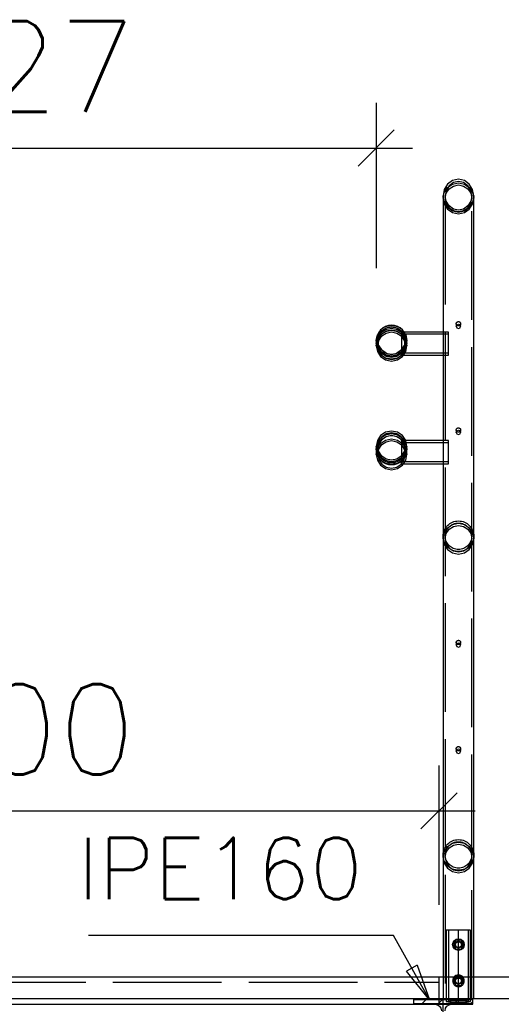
# Paper-space layout '450x700' of a CAD drawing. Header units: millimetres. Extents: x 0 to 420, y 0 to 695.
# Tile 28 of 86: x 34 to 47, y 310 to 337. Entities that reach past the tile are written whole.
import ezdxf

# ---------------------------------------------------------------- set-up
doc = ezdxf.new("R2010")
doc.units = ezdxf.units.MM
doc.linetypes.add('ACAD_ISO02W100', pattern=[15, 12, -3])
doc.linetypes.add('ACAD_ISO04W100', pattern=[30, 24, -3, 0, -3])
doc.layers.get('0').update_dxf_attribs({"linetype": 'CONTINUOUS'})
doc.layers.add('AS_DIM_ON', color=7, linetype='CONTINUOUS')
doc.styles.add('ROMANS', font='romans')
doc.styles.add('Simplex.shx', font='simplex.shx', dxfattribs={"height": 2})

psp = doc.layouts.new('450x700')

# ---------------------------------------------------------------- hatches: boundary and pattern name
h = psp.add_hatch()
h.set_pattern_fill('ANSI31', color=256, scale=0.1, style=0)
h.set_pattern_definition([(45, (37.6835, 326.56202), (-0.2245064, 0.2245064), [])])
h.paths.add_polyline_path([(46.528, 306.834), (45.938, 306.834, -0.414214), (45.758, 307.014), (45.758, 309.558, -0.414214), (45.938, 309.738), (46.528, 309.738), (46.528, 309.886), (44.888, 309.886), (44.888, 309.738), (45.478, 309.738, -0.414214), (45.658, 309.558), (45.658, 307.014, -0.414214), (45.478, 306.834), (44.888, 306.834), (44.888, 306.686), (46.528, 306.686)], flags=0)

# ---------------------------------------------------------------- linework, layer by layer
at = {"linetype": 'Continuous', "ltscale": 0.25}
for p, q in [((46.128, 332.52), (45.966, 332.485)), ((46.291, 332.485), (46.128, 332.52)), ((45.737, 332.236), (45.704, 332.061)), ((45.828, 332.385), (45.737, 332.236)), ((45.966, 332.485), (45.828, 332.385)), ((46.428, 332.385), (46.291, 332.485)), ((46.52, 332.236), (46.428, 332.385)), ((46.552, 332.061), (46.52, 332.236)), ((45.704, 332.061), (45.704, 310.486)), ((46.552, 310.486), (46.552, 332.061)), ((43.856, 327.981), (43.889, 328.143)), ((43.889, 328.143), (43.98, 328.281)), ((43.931, 328.126), (44.013, 328.248)), ((43.931, 328.068), (44.013, 328.191)), ((43.98, 328.281), (44.118, 328.373)), ((44.013, 328.248), (44.136, 328.33)), ((44.013, 328.191), (44.136, 328.273)), ((44.118, 328.373), (44.28, 328.405)), ((44.136, 328.33), (44.28, 328.359)), ((44.136, 328.273), (44.28, 328.302)), ((44.28, 328.405), (44.443, 328.373)), ((44.28, 328.359), (44.425, 328.33)), ((44.28, 328.302), (44.425, 328.273)), ((44.425, 328.33), (44.548, 328.248)), ((44.425, 328.273), (44.548, 328.191)), ((44.443, 328.373), (44.58, 328.281)), ((44.548, 328.248), (44.629, 328.126)), ((44.548, 328.191), (44.554, 328.181)), ((44.554, 328.244), (44.554, 328.208)), ((44.554, 328.208), (44.554, 328.105)), ((44.58, 328.281), (44.672, 328.143)), ((45.704, 328.301), (44.621, 328.301)), ((44.672, 328.143), (44.704, 327.981)), ((43.856, 328.062), (43.856, 327.981)), ((43.856, 327.981), (43.889, 327.819)), ((43.856, 327.981), (43.856, 327.923)), ((43.856, 327.923), (43.889, 327.76)), ((43.902, 327.981), (43.931, 328.126)), ((43.902, 327.981), (43.931, 327.836)), ((43.931, 327.917), (43.91, 328.022)), ((43.916, 327.993), (43.931, 328.068)), ((44.554, 328.105), (44.554, 327.983)), ((44.554, 327.983), (44.554, 327.861)), ((44.629, 328.126), (44.658, 327.981)), ((44.65, 328.022), (44.629, 327.917)), ((44.629, 327.836), (44.658, 327.981)), ((44.672, 327.819), (44.704, 327.981)), ((44.704, 327.981), (44.704, 328.062)), ((43.889, 327.819), (43.98, 327.681)), ((43.889, 327.76), (43.98, 327.622)), ((43.931, 327.836), (44.013, 327.714)), ((43.98, 327.681), (44.118, 327.589)), ((43.98, 327.622), (44.118, 327.53)), ((44.013, 327.714), (44.136, 327.632)), ((44.136, 327.632), (44.28, 327.603)), ((44.28, 327.603), (44.425, 327.632)), ((44.425, 327.632), (44.548, 327.714)), ((44.443, 327.589), (44.58, 327.681)), ((44.443, 327.53), (44.58, 327.622)), ((44.548, 327.714), (44.629, 327.836)), ((44.554, 327.861), (44.554, 327.801)), ((44.556, 327.665), (45.704, 327.665)), ((44.58, 327.681), (44.672, 327.819)), ((44.58, 327.622), (44.609, 327.665)), ((44.118, 327.589), (44.28, 327.557)), ((44.118, 327.53), (44.28, 327.498)), ((44.28, 327.557), (44.443, 327.589)), ((44.28, 327.498), (44.443, 327.53)), ((43.98, 325.443), (43.889, 325.305)), ((44.118, 325.535), (43.98, 325.443)), ((44.136, 325.492), (44.013, 325.41)), ((44.28, 325.567), (44.118, 325.535)), ((44.28, 325.521), (44.136, 325.492)), ((44.28, 325.44), (44.136, 325.411)), ((44.443, 325.535), (44.28, 325.567)), ((44.425, 325.492), (44.28, 325.521)), ((44.425, 325.411), (44.28, 325.44)), ((44.548, 325.41), (44.425, 325.492)), ((44.58, 325.443), (44.443, 325.535)), ((44.672, 325.305), (44.58, 325.443)), ((43.889, 325.305), (43.856, 325.143)), ((43.931, 325.288), (43.902, 325.143)), ((43.931, 325.207), (43.91, 325.102)), ((44.013, 325.41), (43.931, 325.288)), ((44.013, 325.329), (43.931, 325.207)), ((43.931, 325.068), (44.013, 325.191)), ((44.136, 325.411), (44.013, 325.329)), ((44.013, 325.191), (44.136, 325.273)), ((44.136, 325.273), (44.28, 325.302)), ((44.28, 325.302), (44.425, 325.273)), ((44.548, 325.329), (44.425, 325.411)), ((44.425, 325.273), (44.548, 325.191)), ((44.629, 325.288), (44.548, 325.41)), ((44.629, 325.207), (44.548, 325.329)), ((44.548, 325.191), (44.554, 325.181)), ((44.554, 325.277), (44.554, 325.208)), ((44.554, 325.208), (44.554, 325.105)), ((44.658, 325.143), (44.629, 325.288)), ((44.65, 325.102), (44.629, 325.207)), ((44.704, 325.143), (44.672, 325.305)), ((45.704, 325.301), (44.673, 325.301)), ((43.889, 324.981), (43.856, 325.143)), ((43.856, 325.143), (43.856, 325.062)), ((43.889, 324.9), (43.856, 325.062)), ((43.856, 325.062), (43.856, 324.923)), ((43.856, 324.923), (43.889, 324.76)), ((43.98, 324.843), (43.889, 324.981)), ((43.98, 324.762), (43.889, 324.9)), ((43.931, 324.998), (43.902, 325.143)), ((43.924, 325.033), (43.931, 325.068)), ((44.013, 324.876), (43.931, 324.998)), ((44.136, 324.794), (44.013, 324.876)), ((44.548, 324.876), (44.425, 324.794)), ((44.629, 324.998), (44.548, 324.876)), ((44.554, 325.105), (44.554, 324.983)), ((44.554, 324.983), (44.554, 324.884)), ((44.672, 324.981), (44.58, 324.843)), ((44.672, 324.9), (44.58, 324.762)), ((44.658, 325.143), (44.629, 324.998)), ((44.704, 325.143), (44.672, 324.981)), ((44.704, 325.062), (44.672, 324.9)), ((44.704, 325.062), (44.704, 325.143)), ((43.889, 324.76), (43.98, 324.622)), ((44.118, 324.751), (43.98, 324.843)), ((44.118, 324.67), (43.98, 324.762)), ((43.98, 324.622), (44.118, 324.53)), ((44.28, 324.719), (44.118, 324.751)), ((44.28, 324.638), (44.118, 324.67)), ((44.28, 324.765), (44.136, 324.794)), ((44.425, 324.794), (44.28, 324.765)), ((44.443, 324.751), (44.28, 324.719)), ((44.443, 324.67), (44.28, 324.638)), ((44.58, 324.843), (44.443, 324.751)), ((44.58, 324.762), (44.443, 324.67)), ((44.443, 324.53), (44.58, 324.622)), ((44.554, 324.665), (45.704, 324.665)), ((44.58, 324.622), (44.609, 324.665)), ((44.118, 324.53), (44.28, 324.498)), ((44.28, 324.498), (44.443, 324.53)), ((46.056, 311.511), (45.984, 311.386)), ((45.984, 311.386), (46.056, 311.261)), ((46.2, 311.511), (46.056, 311.511)), ((46.272, 311.386), (46.2, 311.511)), ((46.2, 311.261), (46.272, 311.386)), ((46.056, 311.261), (46.2, 311.261)), ((48.698, 310.486), (21.588, 310.486)), ((46.056, 310.511), (46.042, 310.486)), ((46.2, 310.511), (46.056, 310.511)), ((46.214, 310.486), (46.2, 310.511)), ((48.698, 309.886), (22.288, 309.886)), ((22.288, 309.746), (44.888, 309.746)), ((44.888, 309.886), (44.888, 309.738)), ((44.888, 309.738), (45.478, 309.738)), ((45.938, 309.738), (46.528, 309.738)), ((46.528, 309.738), (46.528, 309.886))]:
    psp.add_line(p, q, dxfattribs=at)
at = {"color": 84, "linetype": 'ACAD_ISO02W100', "ltscale": 0.25}
for p, q in [((45.737, 332.156), (45.828, 332.294)), ((45.869, 332.341), (45.79, 332.212)), ((45.79, 332.133), (45.869, 332.252)), ((45.828, 332.294), (45.966, 332.386)), ((45.988, 332.427), (45.869, 332.341)), ((45.869, 332.252), (45.988, 332.332)), ((45.966, 332.386), (46.128, 332.418)), ((46.128, 332.457), (45.988, 332.427)), ((45.988, 332.332), (46.128, 332.36)), ((46.268, 332.427), (46.128, 332.457)), ((46.128, 332.418), (46.291, 332.386)), ((46.128, 332.36), (46.268, 332.332)), ((46.387, 332.341), (46.268, 332.427)), ((46.268, 332.332), (46.387, 332.252)), ((46.291, 332.386), (46.428, 332.294)), ((46.466, 332.212), (46.387, 332.341)), ((46.387, 332.252), (46.466, 332.133)), ((46.428, 332.294), (46.52, 332.156)), ((45.704, 331.993), (45.737, 332.156)), ((45.737, 331.885), (45.704, 332.061)), ((45.704, 331.993), (45.737, 331.83)), ((45.79, 332.212), (45.762, 332.061)), ((45.762, 331.993), (45.79, 332.133)), ((45.79, 331.909), (45.762, 332.061)), ((45.762, 332.061), (45.762, 309.886)), ((45.762, 331.993), (45.79, 331.852)), ((46.494, 332.061), (46.466, 332.212)), ((46.466, 332.133), (46.494, 331.993)), ((46.494, 332.061), (46.466, 331.909)), ((46.466, 331.852), (46.494, 331.993)), ((46.494, 309.886), (46.494, 332.061)), ((46.52, 332.156), (46.552, 331.993)), ((46.552, 332.061), (46.52, 331.885)), ((46.52, 331.83), (46.552, 331.993)), ((45.828, 331.736), (45.737, 331.885)), ((45.737, 331.83), (45.828, 331.692)), ((45.869, 331.78), (45.79, 331.909)), ((45.79, 331.852), (45.869, 331.733)), ((45.966, 331.636), (45.828, 331.736)), ((45.828, 331.692), (45.966, 331.6)), ((45.988, 331.694), (45.869, 331.78)), ((45.869, 331.733), (45.988, 331.654)), ((46.128, 331.664), (45.988, 331.694)), ((46.268, 331.694), (46.128, 331.664)), ((46.387, 331.78), (46.268, 331.694)), ((46.268, 331.654), (46.387, 331.733)), ((46.428, 331.736), (46.291, 331.636)), ((46.291, 331.6), (46.428, 331.692)), ((46.466, 331.909), (46.387, 331.78)), ((46.387, 331.733), (46.466, 331.852)), ((46.52, 331.885), (46.428, 331.736)), ((46.428, 331.692), (46.52, 331.83)), ((46.128, 331.601), (45.966, 331.636)), ((45.966, 331.6), (46.128, 331.567)), ((45.988, 331.654), (46.128, 331.626)), ((46.128, 331.626), (46.268, 331.654)), ((46.291, 331.636), (46.128, 331.601)), ((46.128, 331.567), (46.291, 331.6)), ((44.118, 328.454), (43.98, 328.362)), ((44.136, 328.411), (44.013, 328.329)), ((44.118, 328.454), (44.28, 328.486)), ((44.28, 328.44), (44.136, 328.411)), ((44.28, 328.486), (44.443, 328.454)), ((44.425, 328.411), (44.28, 328.44)), ((44.548, 328.329), (44.425, 328.411)), ((44.58, 328.362), (44.443, 328.454)), ((46.068, 328.529), (46.068, 328.461)), ((46.068, 328.461), (46.086, 328.503)), ((46.068, 328.461), (46.086, 328.418)), ((46.086, 328.503), (46.128, 328.521)), ((46.086, 328.418), (46.128, 328.401)), ((46.128, 328.521), (46.171, 328.503)), ((46.128, 328.401), (46.171, 328.418)), ((46.171, 328.503), (46.188, 328.461)), ((46.171, 328.418), (46.188, 328.461)), ((46.188, 328.461), (46.188, 328.529)), ((43.856, 328.062), (43.889, 328.224)), ((43.98, 328.362), (43.889, 328.224)), ((43.889, 328.086), (43.98, 328.224)), ((43.931, 328.207), (43.902, 328.062)), ((44.013, 328.329), (43.931, 328.207)), ((43.98, 328.224), (44.118, 328.316)), ((44.118, 328.316), (44.28, 328.348)), ((44.28, 328.348), (44.443, 328.316)), ((44.443, 328.316), (44.58, 328.224)), ((44.629, 328.207), (44.548, 328.329)), ((44.621, 328.301), (44.554, 328.301)), ((44.554, 328.301), (44.554, 328.277)), ((44.554, 328.277), (44.554, 328.244)), ((45.856, 328.243), (44.554, 328.243)), ((44.554, 328.181), (44.629, 328.068)), ((44.672, 328.224), (44.58, 328.362)), ((44.58, 328.224), (44.672, 328.086)), ((44.658, 328.062), (44.629, 328.207)), ((44.672, 328.224), (44.704, 328.062)), ((45.856, 328.301), (45.704, 328.301)), ((45.856, 328.277), (45.856, 328.301)), ((45.856, 328.208), (45.856, 328.277)), ((45.856, 328.105), (45.856, 328.208)), ((43.856, 327.923), (43.889, 328.086)), ((43.889, 327.9), (43.856, 328.062)), ((43.98, 327.762), (43.889, 327.9)), ((43.902, 328.062), (43.91, 328.022)), ((43.902, 328.062), (43.902, 327.981)), ((43.902, 327.923), (43.916, 327.993)), ((43.902, 327.981), (43.902, 327.923)), ((43.902, 327.923), (43.931, 327.778)), ((43.931, 327.917), (44.013, 327.795)), ((44.548, 327.795), (44.629, 327.917)), ((44.672, 327.9), (44.58, 327.762)), ((44.629, 328.068), (44.658, 327.923)), ((44.629, 327.778), (44.658, 327.923)), ((44.65, 328.022), (44.658, 328.062)), ((44.658, 327.981), (44.658, 328.062)), ((44.658, 327.923), (44.658, 327.981)), ((44.672, 328.086), (44.704, 327.923)), ((44.704, 328.062), (44.672, 327.9)), ((44.672, 327.76), (44.704, 327.923)), ((44.704, 327.923), (44.704, 327.981)), ((45.856, 327.983), (45.856, 328.105)), ((45.856, 327.861), (45.856, 327.983)), ((43.931, 327.778), (44.013, 327.655)), ((44.118, 327.67), (43.98, 327.762)), ((44.136, 327.713), (44.013, 327.795)), ((44.013, 327.655), (44.136, 327.573)), ((44.28, 327.638), (44.118, 327.67)), ((44.136, 327.713), (44.28, 327.684)), ((44.28, 327.684), (44.425, 327.713)), ((44.443, 327.67), (44.28, 327.638)), ((44.548, 327.795), (44.425, 327.713)), ((44.425, 327.573), (44.548, 327.655)), ((44.58, 327.762), (44.443, 327.67)), ((44.548, 327.655), (44.629, 327.778)), ((44.554, 327.801), (44.554, 327.758)), ((44.554, 327.758), (44.554, 327.742)), ((44.554, 327.742), (44.554, 327.689)), ((44.554, 327.723), (45.856, 327.723)), ((44.554, 327.689), (44.554, 327.665)), ((44.554, 327.665), (44.556, 327.665)), ((44.609, 327.665), (44.672, 327.76)), ((45.704, 327.665), (45.856, 327.665)), ((45.856, 327.758), (45.856, 327.861)), ((45.856, 327.689), (45.856, 327.758)), ((45.856, 327.665), (45.856, 327.689)), ((44.136, 327.573), (44.28, 327.544)), ((44.28, 327.544), (44.425, 327.573)), ((44.118, 325.454), (43.98, 325.362)), ((44.28, 325.486), (44.118, 325.454)), ((44.443, 325.454), (44.28, 325.486)), ((44.58, 325.362), (44.443, 325.454)), ((46.068, 325.595), (46.068, 325.527)), ((46.068, 325.527), (46.086, 325.57)), ((46.068, 325.527), (46.086, 325.485)), ((46.086, 325.57), (46.128, 325.588)), ((46.086, 325.485), (46.128, 325.467)), ((46.128, 325.588), (46.171, 325.57)), ((46.128, 325.467), (46.171, 325.485)), ((46.171, 325.57), (46.188, 325.527)), ((46.171, 325.485), (46.188, 325.527)), ((46.188, 325.527), (46.188, 325.595)), ((43.856, 325.062), (43.889, 325.224)), ((43.889, 325.224), (43.98, 325.362)), ((43.889, 325.086), (43.98, 325.224)), ((43.98, 325.224), (44.118, 325.316)), ((44.118, 325.316), (44.28, 325.348)), ((44.28, 325.348), (44.443, 325.316)), ((44.443, 325.316), (44.58, 325.224)), ((44.673, 325.301), (44.554, 325.301)), ((44.554, 325.301), (44.554, 325.277)), ((45.856, 325.243), (44.554, 325.243)), ((44.554, 325.181), (44.629, 325.068)), ((44.58, 325.362), (44.672, 325.224)), ((44.58, 325.224), (44.672, 325.086)), ((44.672, 325.224), (44.704, 325.062)), ((45.856, 325.301), (45.704, 325.301)), ((45.856, 325.277), (45.856, 325.301)), ((45.856, 325.208), (45.856, 325.277)), ((45.856, 325.105), (45.856, 325.208)), ((43.856, 324.923), (43.889, 325.086)), ((43.902, 325.143), (43.902, 325.062)), ((43.91, 325.102), (43.902, 325.062)), ((43.902, 325.062), (43.931, 324.917)), ((43.902, 325.062), (43.902, 324.923)), ((43.902, 324.923), (43.924, 325.033)), ((43.902, 324.923), (43.931, 324.778)), ((43.931, 324.917), (44.013, 324.795)), ((44.548, 324.795), (44.629, 324.917)), ((44.554, 324.884), (44.554, 324.861)), ((44.629, 325.068), (44.658, 324.923)), ((44.629, 324.917), (44.658, 325.062)), ((44.629, 324.778), (44.658, 324.923)), ((44.658, 325.062), (44.65, 325.102)), ((44.658, 325.062), (44.658, 325.143)), ((44.658, 324.923), (44.658, 325.062)), ((44.672, 325.086), (44.704, 324.923)), ((44.672, 324.76), (44.704, 324.923)), ((44.704, 324.923), (44.704, 325.062)), ((45.856, 324.983), (45.856, 325.105)), ((45.856, 324.861), (45.856, 324.983)), ((43.931, 324.778), (44.013, 324.655)), ((44.136, 324.713), (44.013, 324.795)), ((44.013, 324.655), (44.136, 324.573)), ((44.28, 324.684), (44.136, 324.713)), ((44.425, 324.713), (44.28, 324.684)), ((44.548, 324.795), (44.425, 324.713)), ((44.425, 324.573), (44.548, 324.655)), ((44.548, 324.655), (44.629, 324.778)), ((44.554, 324.861), (44.554, 324.801)), ((44.554, 324.801), (44.554, 324.758)), ((44.554, 324.758), (44.554, 324.742)), ((44.554, 324.742), (44.554, 324.689)), ((44.554, 324.723), (45.856, 324.723)), ((44.554, 324.689), (44.554, 324.665)), ((44.609, 324.665), (44.672, 324.76)), ((45.704, 324.665), (45.856, 324.665)), ((45.856, 324.758), (45.856, 324.861)), ((45.856, 324.689), (45.856, 324.758)), ((45.856, 324.665), (45.856, 324.689)), ((44.136, 324.573), (44.28, 324.544)), ((44.28, 324.544), (44.425, 324.573)), ((45.828, 322.895), (45.966, 322.987)), ((45.966, 322.987), (46.128, 323.019)), ((46.128, 323.019), (46.291, 322.987)), ((46.291, 322.987), (46.428, 322.895)), ((45.704, 322.594), (45.737, 322.757)), ((45.737, 322.757), (45.828, 322.895)), ((45.762, 322.594), (45.79, 322.735)), ((45.79, 322.735), (45.869, 322.854)), ((45.869, 322.854), (45.988, 322.933)), ((45.988, 322.933), (46.128, 322.961)), ((46.128, 322.961), (46.268, 322.933)), ((46.268, 322.933), (46.387, 322.854)), ((46.387, 322.854), (46.466, 322.735)), ((46.428, 322.895), (46.52, 322.757)), ((46.466, 322.735), (46.494, 322.594)), ((46.52, 322.757), (46.552, 322.594)), ((45.704, 322.594), (45.737, 322.431)), ((45.737, 322.431), (45.828, 322.293)), ((45.762, 322.594), (45.79, 322.454)), ((45.79, 322.454), (45.869, 322.335)), ((46.387, 322.335), (46.466, 322.454)), ((46.428, 322.293), (46.52, 322.431)), ((46.466, 322.454), (46.494, 322.594)), ((46.52, 322.431), (46.552, 322.594)), ((45.828, 322.293), (45.966, 322.201)), ((45.869, 322.335), (45.988, 322.255)), ((45.966, 322.201), (46.128, 322.169)), ((45.988, 322.255), (46.128, 322.227)), ((46.128, 322.227), (46.268, 322.255)), ((46.128, 322.169), (46.291, 322.201)), ((46.268, 322.255), (46.387, 322.335)), ((46.291, 322.201), (46.428, 322.293)), ((46.068, 319.729), (46.068, 319.661)), ((46.086, 319.703), (46.128, 319.721)), ((46.128, 319.721), (46.171, 319.703)), ((46.188, 319.661), (46.188, 319.729)), ((46.068, 319.661), (46.086, 319.703)), ((46.068, 319.661), (46.086, 319.618)), ((46.086, 319.618), (46.128, 319.601)), ((46.128, 319.601), (46.171, 319.618)), ((46.171, 319.703), (46.188, 319.661)), ((46.171, 319.618), (46.188, 319.661)), ((46.068, 316.795), (46.068, 316.727)), ((46.068, 316.727), (46.086, 316.77)), ((46.068, 316.727), (46.086, 316.685)), ((46.086, 316.77), (46.128, 316.788)), ((46.128, 316.788), (46.171, 316.77)), ((46.171, 316.77), (46.188, 316.727)), ((46.171, 316.685), (46.188, 316.727)), ((46.188, 316.727), (46.188, 316.795)), ((46.086, 316.685), (46.128, 316.667)), ((46.128, 316.667), (46.171, 316.685)), ((45.737, 313.957), (45.828, 314.095)), ((45.79, 313.935), (45.869, 314.054)), ((45.828, 314.095), (45.966, 314.187)), ((45.869, 314.054), (45.988, 314.133)), ((45.966, 314.187), (46.128, 314.219)), ((45.988, 314.133), (46.128, 314.161)), ((46.128, 314.219), (46.291, 314.187)), ((46.128, 314.161), (46.268, 314.133)), ((46.268, 314.133), (46.387, 314.054)), ((46.291, 314.187), (46.428, 314.095)), ((46.387, 314.054), (46.466, 313.935)), ((46.428, 314.095), (46.52, 313.957)), ((45.704, 313.794), (45.737, 313.957)), ((45.704, 313.794), (45.737, 313.631)), ((45.762, 313.794), (45.79, 313.935)), ((45.762, 313.794), (45.79, 313.654)), ((46.466, 313.935), (46.494, 313.794)), ((46.466, 313.654), (46.494, 313.794)), ((46.52, 313.957), (46.552, 313.794)), ((46.52, 313.631), (46.552, 313.794)), ((45.737, 313.631), (45.828, 313.493)), ((45.79, 313.654), (45.869, 313.535)), ((45.828, 313.493), (45.966, 313.401)), ((45.869, 313.535), (45.988, 313.455)), ((46.268, 313.455), (46.387, 313.535)), ((46.291, 313.401), (46.428, 313.493)), ((46.387, 313.535), (46.466, 313.654)), ((46.428, 313.493), (46.52, 313.631)), ((45.966, 313.401), (46.128, 313.369)), ((45.988, 313.455), (46.128, 313.427)), ((46.128, 313.427), (46.268, 313.455)), ((46.128, 313.369), (46.291, 313.401)), ((45.89, 311.786), (45.791, 311.786)), ((45.791, 311.786), (45.791, 309.814)), ((45.849, 311.786), (45.849, 309.814)), ((46.128, 311.786), (45.89, 311.786)), ((46.367, 311.786), (46.128, 311.786)), ((46.465, 311.786), (46.367, 311.786)), ((46.407, 309.814), (46.407, 311.786)), ((46.465, 309.814), (46.465, 311.786)), ((46.028, 311.386), (46.058, 311.457)), ((46.058, 311.315), (46.028, 311.386)), ((46.058, 311.457), (46.128, 311.486)), ((46.128, 311.286), (46.058, 311.315)), ((46.128, 311.486), (46.199, 311.457)), ((46.199, 311.315), (46.128, 311.286)), ((46.199, 311.457), (46.228, 311.386)), ((46.228, 311.386), (46.199, 311.315)), ((45.588, 310.484), (21.588, 310.484)), ((45.588, 310.484), (45.588, 309.886)), ((45.704, 310.486), (45.704, 309.886)), ((45.984, 310.386), (46.042, 310.486)), ((46.058, 310.457), (46.128, 310.486)), ((46.128, 310.486), (46.199, 310.457)), ((46.214, 310.486), (46.272, 310.386)), ((46.552, 309.886), (46.552, 310.486)), ((21.588, 310.348), (45.588, 310.348)), ((45.984, 310.386), (46.056, 310.261)), ((46.028, 310.386), (46.058, 310.457)), ((46.058, 310.315), (46.028, 310.386)), ((46.056, 310.261), (46.2, 310.261)), ((46.128, 310.286), (46.058, 310.315)), ((46.199, 310.315), (46.128, 310.286)), ((46.199, 310.457), (46.228, 310.386)), ((46.228, 310.386), (46.199, 310.315)), ((46.2, 310.261), (46.272, 310.386)), ((46.528, 309.862), (44.888, 309.862)), ((46.528, 309.752), (44.888, 309.752)), ((44.888, 309.746), (45.588, 309.746)), ((45.588, 309.886), (45.588, 309.746)), ((45.588, 309.746), (46.528, 309.746)), ((45.791, 309.814), (45.89, 309.833)), ((45.791, 309.814), (45.89, 309.795)), ((45.849, 309.814), (45.931, 309.83)), ((45.849, 309.814), (45.931, 309.799)), ((45.89, 309.833), (46.128, 309.841)), ((45.89, 309.795), (46.128, 309.787)), ((45.931, 309.83), (46.128, 309.837)), ((45.931, 309.799), (46.128, 309.792)), ((46.128, 309.841), (46.367, 309.833)), ((46.128, 309.837), (46.326, 309.83)), ((46.128, 309.792), (46.326, 309.799)), ((46.128, 309.787), (46.367, 309.795)), ((46.326, 309.83), (46.407, 309.814)), ((46.326, 309.799), (46.407, 309.814)), ((46.367, 309.833), (46.465, 309.814)), ((46.367, 309.795), (46.465, 309.814))]:
    psp.add_line(p, q, dxfattribs=at)
at = {"color": 10, "linetype": 'ACAD_ISO04W100', "ltscale": 0.25}
for p, q in [((46.128, 309.786), (46.128, 311.786)), ((45.708, 288.786), (45.708, 309.886))]:
    psp.add_line(p, q, dxfattribs=at)
at = {"color": 0, "linetype": 'ByBlock', "lineweight": -2}
for p, q in [((44.984, 310.816, 993.91), (44.694, 310.652, 993.91)), ((44.984, 310.816, 993.91), (45.328, 309.862, 993.91)), ((45.328, 309.862, 993.91), (44.694, 310.652, 993.91))]:
    psp.add_line(p, q, dxfattribs=at)
at = {"color": 7}
psp.add_lwpolyline([(45.328, 309.862), (44.331, 311.639), (35.912, 311.639)], dxfattribs=at)
at = {"color": 84, "linetype": 'ACAD_ISO02W100', "ltscale": 0.25, "extrusion": (-6.04416e-13, 0.079487, 0.996836)}
for centre in [(-46.128, -327.489, 26.114), (-46.128, -324.565, 25.881)]:
    psp.add_circle(centre, 0.06, dxfattribs=at)
at = {"color": 84, "linetype": 'ACAD_ISO02W100', "ltscale": 0.25, "extrusion": (-3.45961e-13, 0.079487, 0.996836)}
psp.add_circle((-46.128, -321.641, 25.647), 0.424, dxfattribs=at)
at = {"color": 84, "linetype": 'ACAD_ISO02W100', "ltscale": 0.25, "extrusion": (-3.99797e-13, 0.079487, 0.996836)}
psp.add_circle((-46.128, -321.641, 25.647), 0.366, dxfattribs=at)
at = {"color": 84, "linetype": 'ACAD_ISO02W100', "ltscale": 0.25, "extrusion": (-1.81776e-12, 0.079487, 0.996836)}
psp.add_circle((-46.128, -318.717, 25.414), 0.06, dxfattribs=at)
at = {"color": 84, "linetype": 'ACAD_ISO02W100', "ltscale": 0.25, "extrusion": (-1.21485e-12, 0.079487, 0.996836)}
psp.add_circle((-46.128, -315.793, 25.181), 0.06, dxfattribs=at)
at = {"color": 84, "linetype": 'ACAD_ISO02W100', "ltscale": 0.25, "extrusion": (-3.45748e-13, 0.079487, 0.996836)}
psp.add_circle((-46.128, -312.869, 24.948), 0.424, dxfattribs=at)
at = {"color": 84, "linetype": 'ACAD_ISO02W100', "ltscale": 0.25, "extrusion": (-3.99056e-13, 0.079487, 0.996836)}
psp.add_circle((-46.128, -312.869, 24.948), 0.366, dxfattribs=at)
at = {"linetype": 'Continuous', "ltscale": 0.25}
psp.add_circle((46.128, 311.386), 0.16, dxfattribs=at)
at = {"color": 84, "linetype": 'ACAD_ISO02W100', "ltscale": 0.25}
for centre in [(46.128, 311.386), (46.128, 310.386)]:
    psp.add_circle(centre, 0.08, dxfattribs=at)
at = {"linetype": 'Continuous', "ltscale": 0.25, "extrusion": (-8.58014e-14, -4.9053e-07, 1)}
psp.add_arc((44.28, 328.062, 0), 0.424, 0, 180, dxfattribs=at)
at = {"color": 84, "linetype": 'ACAD_ISO02W100', "ltscale": 0.25, "extrusion": (1.10877e-27, -1.81076e-11, -1)}
for start, end in [(0, 180), (353.7567, 0), (180, 186.2433)]:
    psp.add_arc((-44.28, 328.062, 0), 0.378, start, end, dxfattribs=at)
at = {"color": 84, "linetype": 'ACAD_ISO02W100', "ltscale": 0.25, "extrusion": (-8.58014e-14, -4.9053e-07, 1)}
for start, end in [(180, 202.5), (202.5, 337.5), (337.5, 360)]:
    psp.add_arc((44.28, 328.062, 0), 0.424, start, end, dxfattribs=at)
at = {"linetype": 'Continuous', "ltscale": 0.25, "extrusion": (1.10877e-27, -1.81076e-11, -1)}
for start, end in [(337.5, 353.7567), (202.5, 337.5), (186.2433, 202.5)]:
    psp.add_arc((-44.28, 328.062, 0), 0.378, start, end, dxfattribs=at)
at = {"color": 84, "linetype": 'ACAD_ISO02W100', "ltscale": 0.25, "extrusion": (8.58014e-14, -4.9053e-07, 1)}
psp.add_arc((44.28, 325.062, 0), 0.424, 0, 180, dxfattribs=at)
at = {"linetype": 'Continuous', "ltscale": 0.25, "extrusion": (-9.62428e-14, 3.39709e-11, -1)}
psp.add_arc((-44.28, 325.062, 0), 0.378, 6.2433, 173.7567, dxfattribs=at)
at = {"linetype": 'Continuous', "ltscale": 0.25, "extrusion": (8.58014e-14, -4.9053e-07, 1)}
psp.add_arc((44.28, 325.062, 0), 0.424, 180, 0, dxfattribs=at)
at = {"color": 84, "linetype": 'ACAD_ISO02W100', "ltscale": 0.25, "extrusion": (-9.62428e-14, 3.39709e-11, -1)}
psp.add_arc((-44.28, 325.062, 0), 0.378, 173.7567, 6.2433, dxfattribs=at)
at = {"color": 84, "linetype": 'ACAD_ISO02W100', "ltscale": 0.25}
psp.add_arc((46.128, 310.386), 0.16, 141.102, 38.898, dxfattribs=at)
at = {"linetype": 'Continuous', "ltscale": 0.25}
psp.add_arc((46.128, 310.386), 0.16, 38.898, 141.102, dxfattribs=at)
at = {"linetype": 'Continuous', "ltscale": 0.25, "extrusion": (-1.67433e-13, -4.0422e-13, -1)}
psp.add_arc((-45.478, 309.558), 0.18, 90, 180, dxfattribs=at)
at = {"linetype": 'Continuous', "ltscale": 0.25, "extrusion": (4.0422e-13, -1.67433e-13, -1)}
psp.add_arc((-45.938, 309.558), 0.18, 0, 90, dxfattribs=at)
at = {"layer": 'AS_DIM_ON', "color": 8}
for p, q in [((43.856, 334.63), (43.856, 330.062)), ((22.32, 333.38), (44.856, 333.38)), ((45.588, 316.329), (45.588, 312.484)), ((20.588, 315.079), (46.588, 315.079))]:
    psp.add_line(p, q, dxfattribs=at)
at = {"layer": 'AS_DIM_ON', "color": 8, "linetype": 'ByBlock', "lineweight": -2}
for p, q in [((43.356, 332.88, 993.91), (44.356, 333.88, 993.91)), ((45.088, 314.579, 993.91), (46.088, 315.579, 993.91))]:
    psp.add_line(p, q, dxfattribs=at)

# ---------------------------------------------------------------- texts
at = {"color": 7, "style": 'Simplex.shx'}
psp.add_text('IPE160', height=1.7, dxfattribs=at).set_placement((35.613, 312.639))
at = {"layer": 'AS_DIM_ON', "color": 9, "style": 'ROMANS'}
for s, p in [('1027', (28.643, 334.38)), ('1200', (28.643, 316.079))]:
    psp.add_text(s, height=2.5, dxfattribs=at).set_placement(p)

doc.saveas('drawing.dxf')
